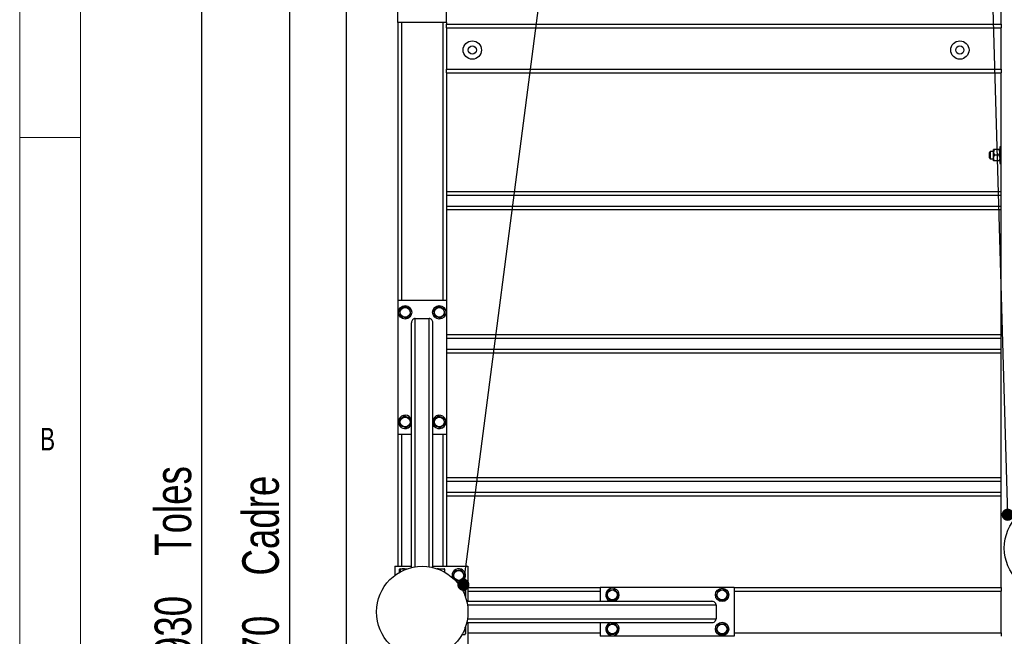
# Model space of a CAD drawing. Header units: millimetres. Extents: x 5 to 589, y 5 to 415.
# Tile 19 of 106: x 5 to 86, y 319 to 370. Entities that reach past the tile are written whole.
import ezdxf

# ---------------------------------------------------------------- set-up
doc = ezdxf.new("R2010")
doc.units = ezdxf.units.MM
doc.layers.add('COTES', color=1, linetype='Continuous')
doc.layers.add('NOTES', color=6, linetype='Continuous')
doc.layers.add('TRAIT-FORT', color=4, linetype='Continuous', lineweight=25)
doc.styles.add('SLDTEXTSTYLE0', font='TXT', dxfattribs={"width": 0.75})
doc.dimstyles.new('SLDDIMSTYLE0', dxfattribs={"dimtxt": 3, "dimasz": 2, "dimexe": 0, "dimexo": 0.0625, "dimgap": 0.75, "dimtad": 1, "dimlfac": 20, "dimrnd": 1e-09, "dimzin": 12, "dimdsep": 46, "dimtxsty": 'SLDTEXTSTYLE0', "dimsah": 1, "dimcen": 0.09, "dimadec": 0, "dimazin": 3, "dimtfac": 1, "dimtofl": 0, "dimtmove": 0, "dimatfit": 3, "dimfxl": 1, "dimfrac": 2, "dimtolj": 1, "dimtzin": 12, "dimarcsym": 0})
doc.dimstyles.new('SLDDIMSTYLE3', dxfattribs={"dimtxt": 0.18, "dimasz": 1, "dimexe": 0, "dimexo": 0.0625, "dimgap": 0, "dimtad": 0, "dimtih": 1, "dimtoh": 1, "dimdec": 0, "dimrnd": 1e-09, "dimzin": 0, "dimdsep": 46, "dimtxsty": 'Standard', "dimblk1": 'DOT', "dimblk2": 'DOT', "dimsah": 1, "dimcen": 0.09, "dimadec": 0, "dimazin": 0, "dimtfac": 1, "dimtdec": 0, "dimtofl": 0, "dimtmove": 0, "dimatfit": 3, "dimldrblk": 'DOT', "dimfxl": 1, "dimfrac": 2, "dimtolj": 1, "dimtzin": 0, "dimarcsym": 0})

# ---------------------------------------------------------------- blocks, each defined once
blk = doc.blocks.new('_D_8')
at = {"layer": 'COTES', "color": 1, "transparency": 16777216}
for p, q in [((35.02, 397.052), (26.127, 397.052)), ((27.127, 397.052), (27.127, 253.552)), ((51.62, 253.552), (26.127, 253.552))]:
    blk.add_line(p, q, dxfattribs=at)
for points in [[(27.127, 397.052), (26.627, 395.052), (27.627, 395.052)], [(27.127, 253.552), (27.627, 255.552), (26.627, 255.552)]]:
    blk.add_solid(points, dxfattribs=at)
at = {"layer": 'COTES', "color": 1, "transparency": 16777216, "char_height": 3, "attachment_point": 1, "rotation": 90, "style": 'SLDTEXTSTYLE0'}
for s, insert in [('Cadre', (23.259, 324.042)), ('2870', (23.259, 314.05))]:
    blk.add_mtext(s, dxfattribs=dict(at, insert=insert))
blk = doc.blocks.new('_D_9')
at = {"layer": 'COTES', "color": 1, "transparency": 16777216}
for p, q in [((30.77, 398.552), (18.935, 398.552)), ((19.935, 252.052), (19.935, 398.552)), ((30.77, 252.052), (18.935, 252.052))]:
    blk.add_line(p, q, dxfattribs=at)
for points in [[(19.935, 398.552), (19.435, 396.552), (20.435, 396.552)], [(19.935, 252.052), (20.435, 254.052), (19.435, 254.052)]]:
    blk.add_solid(points, dxfattribs=at)
at = {"layer": 'COTES', "color": 1, "transparency": 16777216, "char_height": 3, "attachment_point": 1, "rotation": 90, "style": 'SLDTEXTSTYLE0'}
for s, insert in [('Toles', (16.068, 325.667)), ('2930', (16.068, 315.675))]:
    blk.add_mtext(s, dxfattribs=dict(at, insert=insert))
blk = doc.blocks.new('_DOT')
at = {"color": 0, "linetype": 'ByBlock', "lineweight": -2}
blk.add_line((-0.5, 0), (-1, 0), dxfattribs=at)
at = {"color": 0, "linetype": 'ByBlock', "const_width": 0.5}
blk.add_lwpolyline([(-0.25, 0, 1), (0.25, 0, 1)], format="xyb", close=True, dxfattribs=at)

msp = doc.modelspace()

# ---------------------------------------------------------------- linework, layer by layer
at = {"color": 7, "linetype": 'Continuous', "lineweight": 18}
for p, q in [((5, 415), (5, 5)), ((10, 410), (10, 10)), ((10, 360), (5, 360))]:
    msp.add_line(p, q, dxfattribs=at)
at = {"layer": 'TRAIT-FORT', "color": 4, "linetype": 'Continuous', "lineweight": 25}
for p, q in [((31.77027, 398.55196), (31.77027, 252.05196)), ((85.52027, 369.30196), (85.52027, 393.05196)), ((36.02027, 369.45196), (36.02027, 380.45196)), ((40.02027, 369.45196), (40.02027, 380.45196)), ((40.02027, 369.45196), (36.02027, 369.45196)), ((36.02027, 369.45196), (36.02027, 346.65196)), ((36.32027, 369.45196), (36.32027, 346.65196)), ((39.72027, 369.45196), (39.72027, 346.65196)), ((40.02027, 369.45196), (40.02027, 369.30196)), ((40.02027, 369.00196), (40.02027, 369.30196)), ((40.02027, 369.30196), (85.52027, 369.30196)), ((85.52027, 369.30196), (85.52027, 369.00196)), ((40.02027, 369.00196), (40.02027, 365.60196)), ((40.02027, 369.00196), (85.52027, 369.00196)), ((85.52027, 365.60196), (85.52027, 369.00196)), ((40.02027, 365.60196), (85.52027, 365.60196)), ((40.02027, 365.30196), (40.02027, 365.60196)), ((40.02027, 365.30196), (40.02027, 346.65196)), ((40.02027, 365.30196), (85.52027, 365.30196)), ((85.52027, 365.60196), (85.52027, 365.30196)), ((85.52027, 323.05196), (85.52027, 365.30196)), ((84.62027, 358.85196), (84.54527, 358.77696)), ((84.54527, 358.55196), (84.54527, 358.77696)), ((84.89527, 358.85196), (84.62027, 358.85196)), ((84.62027, 358.85196), (84.62027, 358.55196)), ((84.89527, 358.78946), (84.89527, 359.02696)), ((84.89527, 358.31446), (84.89527, 358.78946)), ((85.32178, 359.02696), (84.96875, 359.02696)), ((85.52027, 359.22696), (85.39527, 359.22696)), ((85.39527, 359.22696), (85.39527, 358.48755)), ((84.54527, 358.32696), (84.54527, 358.55196)), ((84.54527, 358.32696), (84.62027, 358.25196)), ((84.62027, 358.55196), (84.62027, 358.25196)), ((84.62027, 358.25196), (84.89527, 358.25196)), ((84.89527, 358.07696), (84.89527, 358.31446)), ((85.32178, 358.55196), (84.96875, 358.55196)), ((85.32178, 358.07696), (84.96875, 358.07696)), ((85.39527, 358.48755), (85.39527, 357.87696)), ((85.39527, 357.87696), (85.52027, 357.87696)), ((85.52027, 355.55196), (40.02027, 355.55196)), ((85.52027, 355.25196), (40.02027, 355.25196)), ((85.52027, 354.35196), (40.02027, 354.35196)), ((85.52027, 354.05196), (40.02027, 354.05196)), ((36.02027, 346.65196), (36.02027, 335.65196)), ((36.02027, 346.65196), (40.02027, 346.65196)), ((40.02027, 346.65196), (40.02027, 335.65196)), ((37.44527, 345.15196), (38.59527, 345.15196)), ((37.44527, 324.75761), (37.44527, 345.15196)), ((38.59527, 324.75761), (38.59527, 345.15196)), ((37.14527, 324.69845), (37.14527, 344.79637)), ((38.89527, 324.69845), (38.89527, 344.79637)), ((85.52027, 343.80196), (40.02027, 343.80196)), ((85.52027, 343.50196), (40.02027, 343.50196)), ((85.52027, 342.60196), (40.02027, 342.60196)), ((85.52027, 342.30196), (40.02027, 342.30196)), ((38.91222, 336.86264), (38.89527, 336.8159)), ((36.02027, 335.65196), (37.14527, 335.65196)), ((36.02027, 335.65196), (36.02027, 324.80196)), ((36.32027, 335.65196), (36.32027, 324.80196)), ((38.89527, 335.65196), (40.02027, 335.65196)), ((39.72027, 335.65196), (39.72027, 324.80196)), ((40.02027, 335.65196), (40.02027, 324.80196)), ((85.52027, 332.05196), (40.02027, 332.05196)), ((85.52027, 331.75196), (40.02027, 331.75196)), ((85.52027, 330.85196), (40.02027, 330.85196)), ((85.52027, 330.55196), (40.02027, 330.55196)), ((35.77027, 324.80196), (35.77027, 324.05196)), ((35.77027, 324.80196), (37.14527, 324.80196)), ((38.89527, 324.80196), (41.77027, 324.80196)), ((41.77027, 324.80196), (41.77027, 321.92696)), ((36.16822, 324.3127), (36.16822, 324.55173)), ((36.21652, 324.60196), (36.19199, 324.5878)), ((36.21652, 324.60196), (36.81196, 324.60196)), ((36.22882, 324.34638), (36.22882, 324.55173)), ((39.22857, 324.60196), (39.82402, 324.60196)), ((39.48087, 324.50582), (39.48087, 324.55173)), ((39.84854, 324.5878), (39.82402, 324.60196)), ((39.87231, 324.3127), (39.87231, 324.55173)), ((41.281, 322.90401), (41.52004, 322.90401)), ((41.31469, 322.8434), (41.52004, 322.8434)), ((41.57027, 322.85571), (41.5561, 322.88024)), ((41.57027, 322.85571), (41.57027, 322.26026)), ((41.77027, 323.05196), (52.62027, 323.05196)), ((41.77027, 322.75196), (52.62027, 322.75196)), ((52.62027, 323.05196), (52.62027, 321.92696)), ((63.62027, 323.05196), (52.62027, 323.05196)), ((63.62027, 323.05196), (63.62027, 319.05196)), ((63.62027, 323.05196), (85.52027, 323.05196)), ((63.62027, 322.75196), (85.52027, 322.75196)), ((85.52027, 323.05196), (85.52027, 322.75196)), ((85.52027, 319.35196), (85.52027, 322.75196)), ((41.66675, 321.92696), (61.76467, 321.92696)), ((41.72592, 321.62696), (62.12027, 321.62696)), ((62.12027, 321.62696), (62.12027, 320.47696)), ((41.66675, 320.17696), (61.76467, 320.17696)), ((41.72592, 320.47696), (62.12027, 320.47696)), ((41.77027, 320.17696), (41.77027, 317.30196)), ((52.62027, 320.17696), (52.62027, 319.05196)), ((53.83094, 320.16001), (53.7842, 320.17696)), ((41.281, 319.19991), (41.52004, 319.19991)), ((41.47412, 319.59136), (41.52004, 319.59136)), ((41.5561, 319.22368), (41.57027, 319.24821)), ((41.57027, 319.84366), (41.57027, 319.24821)), ((41.77027, 319.35196), (52.62027, 319.35196)), ((63.62027, 319.05196), (52.62027, 319.05196)), ((63.62027, 319.35196), (85.52027, 319.35196)), ((85.52027, 319.35196), (85.52027, 319.05196))]:
    msp.add_line(p, q, dxfattribs=at)
for centre, radius in [((42.12723, 367.18259), 0.75), ((42.12723, 367.18259), 0.33731), ((82.12422, 367.18259), 0.75), ((82.12422, 367.18259), 0.33731), ((36.62027, 345.65196), 0.55), ((36.62027, 345.65196), 0.40375), ((39.42027, 345.65196), 0.55), ((39.42027, 345.65196), 0.40375), ((36.62027, 336.65196), 0.40375), ((39.42027, 336.65196), 0.40375), ((89.52027, 326.30196), 3.75), ((38.02027, 321.05196), 3.75), ((41.02027, 324.05196), 0.40375), ((53.62027, 322.45196), 0.40375), ((62.62027, 322.45196), 0.55), ((62.62027, 322.45196), 0.40375), ((53.62027, 319.65196), 0.40375), ((62.62027, 319.65196), 0.55), ((62.62027, 319.65196), 0.40375)]:
    msp.add_circle(centre, radius, dxfattribs=at)
for centre, start, end in [((36.62027, 336.65196), 157.4773264, 342.6585572), ((36.62027, 336.65196), 17.3414428, 157.4773264), ((39.42027, 336.65196), 197.3414428, 157.4773264), ((41.02027, 324.05196), 67.4773264, 200.3654428), ((41.02027, 324.05196), 249.6345428, 67.4773264), ((53.62027, 322.45196), 67.4773264, 252.6585572), ((53.62027, 322.45196), 287.3414428, 67.4773264), ((53.62027, 319.65196), 107.3414428, 67.4773264)]:
    msp.add_arc(centre, 0.55, start, end, dxfattribs=at)
for centre, major_axis, start_param, end_param in [((37.44527, 344.79637), (0, 0.35559), 0, 1.57079633), ((38.59527, 344.79637), (0, 0.35559), 4.71238898, 6.28318531), ((61.76467, 321.62696), (0.35559, 0), 0, 1.57079633), ((61.76467, 320.47696), (0.35559, 0), 4.71238898, 6.28318531)]:
    msp.add_ellipse(centre, major_axis=major_axis, ratio=0.84366149, start_param=start_param, end_param=end_param, dxfattribs=at)
for points, knots in [([(84.96875, 359.02696), (84.95986, 359.01088), (84.94205, 358.97863), (84.92036, 358.92778), (84.90409, 358.87462), (84.89624, 358.82798), (84.89552, 358.79941), (84.89527, 358.78946)], [0, 0, 0, 0, 0.21551689, 0.43222603, 0.65445729, 0.87968778, 1, 1, 1, 1]), ([(84.96875, 359.02696), (84.96109, 359.02696), (84.94574, 359.02696), (84.92753, 359.02696), (84.91333, 359.02696), (84.90325, 359.02696), (84.89655, 359.02696), (84.89569, 359.02696), (84.89527, 359.02696)], [0, 0, 0, 0, 0.18482945, 0.3703669, 0.5252225, 0.68091173, 0.83977606, 1, 1, 1, 1]), ([(84.89527, 358.78946), (84.89631, 358.76881), (84.89843, 358.72707), (84.91481, 358.66633), (84.93819, 358.60759), (84.95853, 358.57056), (84.96875, 358.55196)], [0, 0, 0, 0, 0.24957627, 0.50436073, 0.75104521, 1, 1, 1, 1]), ([(85.39527, 358.78946), (85.39422, 358.81011), (85.3921, 358.85185), (85.37572, 358.91259), (85.35234, 358.97133), (85.332, 359.00836), (85.32178, 359.02696)], [0, 0, 0, 0, 0.24957627, 0.50436073, 0.75104521, 1, 1, 1, 1]), ([(85.39527, 359.02696), (85.39487, 359.02696), (85.39407, 359.02696), (85.38764, 359.02696), (85.3776, 359.02696), (85.36321, 359.02696), (85.34482, 359.02696), (85.32947, 359.02696), (85.32178, 359.02696)], [0, 0, 0, 0, 0.15439072, 0.31007787, 0.46935595, 0.62963384, 0.81441215, 1, 1, 1, 1]), ([(85.32178, 358.55196), (85.33067, 358.56804), (85.34848, 358.60029), (85.37018, 358.65114), (85.38644, 358.7043), (85.39429, 358.75094), (85.39501, 358.77951), (85.39527, 358.78946)], [0, 0, 0, 0, 0.21551689, 0.43222603, 0.65445729, 0.87968778, 1, 1, 1, 1]), ([(84.89527, 358.31446), (84.89631, 358.33511), (84.89843, 358.37685), (84.91481, 358.43759), (84.93819, 358.49633), (84.95853, 358.53336), (84.96875, 358.55196)], [0, 0, 0, 0, 0.24957627, 0.50436073, 0.75104521, 1, 1, 1, 1]), ([(84.96875, 358.07696), (84.95986, 358.09304), (84.94205, 358.12529), (84.92036, 358.17614), (84.90409, 358.2293), (84.89624, 358.27594), (84.89552, 358.30451), (84.89527, 358.31446)], [0, 0, 0, 0, 0.21551689, 0.43222603, 0.65445729, 0.87968778, 1, 1, 1, 1]), ([(84.96875, 358.07696), (84.96109, 358.07696), (84.94574, 358.07696), (84.92753, 358.07696), (84.91333, 358.07696), (84.90325, 358.07696), (84.89655, 358.07696), (84.89569, 358.07696), (84.89527, 358.07696)], [0, 0, 0, 0, 0.18482945, 0.3703669, 0.5252225, 0.68091173, 0.83977606, 1, 1, 1, 1]), ([(85.32178, 358.55196), (85.33067, 358.53588), (85.34848, 358.50363), (85.37018, 358.45278), (85.38644, 358.39962), (85.39429, 358.35298), (85.39501, 358.32441), (85.39527, 358.31446)], [0, 0, 0, 0, 0.21551689, 0.43222603, 0.65445729, 0.87968778, 1, 1, 1, 1]), ([(85.39527, 358.31446), (85.39422, 358.29381), (85.3921, 358.25207), (85.37572, 358.19133), (85.35234, 358.13259), (85.332, 358.09556), (85.32178, 358.07696)], [0, 0, 0, 0, 0.24957627, 0.50436073, 0.75104521, 1, 1, 1, 1]), ([(85.39527, 358.07696), (85.39487, 358.07696), (85.39407, 358.07696), (85.38764, 358.07696), (85.3776, 358.07696), (85.36321, 358.07696), (85.34482, 358.07696), (85.32947, 358.07696), (85.32178, 358.07696)], [0, 0, 0, 0, 0.15439072, 0.31007787, 0.46935595, 0.62963384, 0.81441215, 1, 1, 1, 1]), ([(36.55966, 346.13895), (36.52569, 346.11326), (36.457, 346.06133), (36.35523, 345.98438), (36.25795, 345.91082), (36.19831, 345.86573), (36.16822, 345.84297)], [0, 0, 0, 0, 0.26460494, 0.53494775, 0.76534312, 1, 1, 1, 1]), ([(36.22882, 345.35598), (36.22111, 345.41794), (36.20836, 345.52041), (36.18986, 345.66904), (36.17742, 345.76904), (36.17026, 345.82655), (36.16822, 345.84297)], [0, 0, 0, 0, 0.38554949, 0.63764185, 0.89654625, 1, 1, 1, 1]), ([(36.55966, 346.13895), (36.5989, 346.12237), (36.67822, 346.08886), (36.79574, 346.0392), (36.90808, 345.99173), (36.97696, 345.96262), (37.01171, 345.94794)], [0, 0, 0, 0, 0.264604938, 0.534947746, 0.765343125, 1, 1, 1, 1]), ([(37.07231, 345.46095), (37.0646, 345.52291), (37.05185, 345.62538), (37.03335, 345.77401), (37.02091, 345.87401), (37.01375, 345.93152), (37.01171, 345.94794)], [0, 0, 0, 0, 0.38554949, 0.63764185, 0.89654625, 1, 1, 1, 1]), ([(39.35966, 346.13895), (39.32569, 346.11326), (39.257, 346.06133), (39.15523, 345.98438), (39.05795, 345.91082), (38.99831, 345.86573), (38.96822, 345.84297)], [0, 0, 0, 0, 0.26460494, 0.53494775, 0.76534312, 1, 1, 1, 1]), ([(39.02882, 345.35598), (39.02111, 345.41794), (39.00836, 345.52041), (38.98986, 345.66904), (38.97742, 345.76904), (38.97026, 345.82655), (38.96822, 345.84297)], [0, 0, 0, 0, 0.38554949, 0.63764185, 0.89654625, 1, 1, 1, 1]), ([(39.35966, 346.13895), (39.3989, 346.12237), (39.47822, 346.08886), (39.59574, 346.0392), (39.70808, 345.99173), (39.77696, 345.96262), (39.81171, 345.94794)], [0, 0, 0, 0, 0.264604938, 0.534947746, 0.765343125, 1, 1, 1, 1]), ([(39.87231, 345.46095), (39.8646, 345.52291), (39.85185, 345.62538), (39.83335, 345.77401), (39.82091, 345.87401), (39.81375, 345.93152), (39.81171, 345.94794)], [0, 0, 0, 0, 0.38554949, 0.63764185, 0.89654625, 1, 1, 1, 1]), ([(36.68087, 345.16497), (36.64164, 345.18155), (36.56231, 345.21506), (36.44479, 345.26472), (36.33245, 345.31219), (36.26357, 345.3413), (36.22882, 345.35598)], [0, 0, 0, 0, 0.26460494, 0.53494775, 0.76534313, 1, 1, 1, 1]), ([(36.68087, 345.16497), (36.71484, 345.19066), (36.78353, 345.24259), (36.8853, 345.31954), (36.98258, 345.3931), (37.04222, 345.43819), (37.07231, 345.46095)], [0, 0, 0, 0, 0.26460494, 0.53494775, 0.76534313, 1, 1, 1, 1]), ([(39.48087, 345.16497), (39.44164, 345.18155), (39.36231, 345.21506), (39.24479, 345.26472), (39.13245, 345.31219), (39.06357, 345.3413), (39.02882, 345.35598)], [0, 0, 0, 0, 0.26460494, 0.53494775, 0.76534313, 1, 1, 1, 1]), ([(39.48087, 345.16497), (39.51484, 345.19066), (39.58353, 345.24259), (39.6853, 345.31954), (39.78258, 345.3931), (39.84222, 345.43819), (39.87231, 345.46095)], [0, 0, 0, 0, 0.26460494, 0.53494775, 0.76534313, 1, 1, 1, 1]), ([(36.55966, 337.13895), (36.52569, 337.11326), (36.457, 337.06133), (36.35523, 336.98438), (36.25795, 336.91082), (36.19831, 336.86573), (36.16822, 336.84297)], [0, 0, 0, 0, 0.26460494, 0.53494775, 0.76534312, 1, 1, 1, 1]), ([(36.22882, 336.35598), (36.22111, 336.41794), (36.20836, 336.52041), (36.18986, 336.66904), (36.17742, 336.76904), (36.17026, 336.82655), (36.16822, 336.84297)], [0, 0, 0, 0, 0.38554949, 0.63764185, 0.89654625, 1, 1, 1, 1]), ([(36.55966, 337.13895), (36.5989, 337.12237), (36.67822, 337.08886), (36.79574, 337.0392), (36.90808, 336.99173), (36.97696, 336.96262), (37.01171, 336.94794)], [0, 0, 0, 0, 0.264604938, 0.534947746, 0.765343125, 1, 1, 1, 1]), ([(37.07231, 336.46095), (37.0646, 336.52291), (37.05185, 336.62538), (37.03335, 336.77401), (37.02091, 336.87401), (37.01375, 336.93152), (37.01171, 336.94794)], [0, 0, 0, 0, 0.38554949, 0.63764185, 0.89654625, 1, 1, 1, 1]), ([(39.35966, 337.13895), (39.32569, 337.11326), (39.257, 337.06133), (39.15523, 336.98438), (39.05795, 336.91082), (38.99831, 336.86573), (38.96822, 336.84297)], [0, 0, 0, 0, 0.26460494, 0.53494775, 0.76534312, 1, 1, 1, 1]), ([(39.02882, 336.35598), (39.02111, 336.41794), (39.00836, 336.52041), (38.98986, 336.66904), (38.97742, 336.76904), (38.97026, 336.82655), (38.96822, 336.84297)], [0, 0, 0, 0, 0.38554949, 0.63764185, 0.89654625, 1, 1, 1, 1]), ([(39.35966, 337.13895), (39.3989, 337.12237), (39.47822, 337.08886), (39.59574, 337.0392), (39.70808, 336.99173), (39.77696, 336.96262), (39.81171, 336.94794)], [0, 0, 0, 0, 0.264604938, 0.534947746, 0.765343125, 1, 1, 1, 1]), ([(39.87231, 336.46095), (39.8646, 336.52291), (39.85185, 336.62538), (39.83335, 336.77401), (39.82091, 336.87401), (39.81375, 336.93152), (39.81171, 336.94794)], [0, 0, 0, 0, 0.38554949, 0.63764185, 0.89654625, 1, 1, 1, 1]), ([(36.68087, 336.16497), (36.64164, 336.18155), (36.56231, 336.21506), (36.44479, 336.26472), (36.33245, 336.31219), (36.26357, 336.3413), (36.22882, 336.35598)], [0, 0, 0, 0, 0.26460494, 0.53494775, 0.76534313, 1, 1, 1, 1]), ([(36.68087, 336.16497), (36.71484, 336.19066), (36.78353, 336.24259), (36.8853, 336.31954), (36.98258, 336.3931), (37.04222, 336.43819), (37.07231, 336.46095)], [0, 0, 0, 0, 0.26460494, 0.53494775, 0.76534313, 1, 1, 1, 1]), ([(39.48087, 336.16497), (39.44164, 336.18155), (39.36231, 336.21506), (39.24479, 336.26472), (39.13245, 336.31219), (39.06357, 336.3413), (39.02882, 336.35598)], [0, 0, 0, 0, 0.26460494, 0.53494775, 0.76534313, 1, 1, 1, 1]), ([(39.48087, 336.16497), (39.51484, 336.19066), (39.58353, 336.24259), (39.6853, 336.31954), (39.78258, 336.3931), (39.84222, 336.43819), (39.87231, 336.46095)], [0, 0, 0, 0, 0.26460494, 0.53494775, 0.76534313, 1, 1, 1, 1]), ([(36.22882, 324.55173), (36.22111, 324.56692), (36.20836, 324.59204), (36.18986, 324.58971), (36.17742, 324.57226), (36.17026, 324.55629), (36.16822, 324.55173)], [0, 0, 0, 0, 0.38554949, 0.63764185, 0.89654625, 1, 1, 1, 1]), ([(36.68087, 324.55173), (36.64164, 324.5627), (36.56231, 324.58486), (36.44479, 324.59297), (36.33245, 324.58107), (36.26357, 324.56157), (36.22882, 324.55173)], [0, 0, 0, 0, 0.26460494, 0.53494775, 0.76534313, 1, 1, 1, 1]), ([(39.48087, 324.55173), (39.44163, 324.56301), (39.36241, 324.58579), (39.28049, 324.58823), (39.23916, 324.58946)], [0, 0, 0, 0, 0.49541808, 1, 1, 1, 1]), ([(39.48087, 324.55173), (39.51484, 324.5627), (39.58353, 324.58486), (39.6853, 324.59297), (39.78258, 324.58107), (39.84222, 324.56157), (39.87231, 324.55173)], [0, 0, 0, 0, 0.26460494, 0.53494775, 0.76534313, 1, 1, 1, 1]), ([(39.87231, 324.55173), (39.86462, 324.56973), (39.85675, 324.58814), (39.84867, 324.58748), (39.84849, 324.58747)], [0, 0, 0, 0, 0.9774919, 1, 1, 1, 1]), ([(40.53327, 323.99136), (40.54985, 324.03059), (40.58337, 324.10991), (40.63303, 324.22743), (40.6805, 324.33978), (40.7096, 324.40865), (40.72429, 324.4434)], [0, 0, 0, 0, 0.26460494, 0.53494775, 0.76534313, 1, 1, 1, 1]), ([(40.53327, 323.99136), (40.55896, 323.95738), (40.6109, 323.8887), (40.68785, 323.78693), (40.7614, 323.68964), (40.8065, 323.63), (40.82925, 323.59991)], [0, 0, 0, 0, 0.26460494, 0.53494775, 0.76534313, 1, 1, 1, 1]), ([(40.72429, 324.4434), (40.78625, 324.45112), (40.88872, 324.46387), (41.03735, 324.48236), (41.13734, 324.49481), (41.19486, 324.50197), (41.21128, 324.50401)], [0, 0, 0, 0, 0.385549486, 0.637641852, 0.896546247, 1, 1, 1, 1]), ([(41.50726, 324.11256), (41.48157, 324.14654), (41.42963, 324.21522), (41.35268, 324.31699), (41.27913, 324.41428), (41.23403, 324.47392), (41.21128, 324.50401)], [0, 0, 0, 0, 0.26460494, 0.53494775, 0.76534312, 1, 1, 1, 1]), ([(41.50726, 324.11256), (41.49068, 324.07333), (41.45716, 323.99401), (41.4075, 323.87649), (41.36003, 323.76414), (41.33093, 323.69527), (41.31625, 323.66052)], [0, 0, 0, 0, 0.26460494, 0.53494775, 0.76534313, 1, 1, 1, 1]), ([(40.82925, 323.59991), (40.89122, 323.60762), (40.99369, 323.62037), (41.14232, 323.63887), (41.24231, 323.65131), (41.29983, 323.65847), (41.31625, 323.66052)], [0, 0, 0, 0, 0.38554949, 0.63764185, 0.89654625, 1, 1, 1, 1]), ([(41.52004, 322.8434), (41.53522, 322.85112), (41.56034, 322.86387), (41.55801, 322.88236), (41.54057, 322.89481), (41.5246, 322.90197), (41.52004, 322.90401)], [0, 0, 0, 0, 0.385549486, 0.637641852, 0.896546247, 1, 1, 1, 1]), ([(41.52004, 322.39136), (41.531, 322.43059), (41.55317, 322.50991), (41.56128, 322.62743), (41.54937, 322.73978), (41.52988, 322.80865), (41.52004, 322.8434)], [0, 0, 0, 0, 0.26460494, 0.53494775, 0.76534313, 1, 1, 1, 1]), ([(53.13327, 322.39136), (53.14985, 322.43059), (53.18337, 322.50991), (53.23303, 322.62743), (53.2805, 322.73978), (53.3096, 322.80865), (53.32429, 322.8434)], [0, 0, 0, 0, 0.26460494, 0.53494775, 0.76534313, 1, 1, 1, 1]), ([(53.13327, 322.39136), (53.15896, 322.35738), (53.2109, 322.2887), (53.28785, 322.18693), (53.3614, 322.08964), (53.4065, 322.03), (53.42925, 321.99991)], [0, 0, 0, 0, 0.26460494, 0.53494775, 0.76534313, 1, 1, 1, 1]), ([(53.32429, 322.8434), (53.38625, 322.85112), (53.48872, 322.86387), (53.63735, 322.88236), (53.73734, 322.89481), (53.79486, 322.90197), (53.81128, 322.90401)], [0, 0, 0, 0, 0.385549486, 0.637641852, 0.896546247, 1, 1, 1, 1]), ([(54.10726, 322.51256), (54.08157, 322.54654), (54.02963, 322.61522), (53.95268, 322.71699), (53.87913, 322.81428), (53.83403, 322.87392), (53.81128, 322.90401)], [0, 0, 0, 0, 0.26460494, 0.53494775, 0.76534312, 1, 1, 1, 1]), ([(54.10726, 322.51256), (54.09068, 322.47333), (54.05716, 322.39401), (54.0075, 322.27649), (53.96003, 322.16414), (53.93093, 322.09527), (53.91625, 322.06052)], [0, 0, 0, 0, 0.26460494, 0.53494775, 0.76534313, 1, 1, 1, 1]), ([(62.13327, 322.39136), (62.14985, 322.43059), (62.18337, 322.50991), (62.23303, 322.62743), (62.2805, 322.73978), (62.3096, 322.80865), (62.32429, 322.8434)], [0, 0, 0, 0, 0.26460494, 0.53494775, 0.76534313, 1, 1, 1, 1]), ([(62.13327, 322.39136), (62.15896, 322.35738), (62.2109, 322.2887), (62.28785, 322.18693), (62.3614, 322.08964), (62.4065, 322.03), (62.42925, 321.99991)], [0, 0, 0, 0, 0.26460494, 0.53494775, 0.76534313, 1, 1, 1, 1]), ([(62.32429, 322.8434), (62.38625, 322.85112), (62.48872, 322.86387), (62.63735, 322.88236), (62.73734, 322.89481), (62.79486, 322.90197), (62.81128, 322.90401)], [0, 0, 0, 0, 0.385549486, 0.637641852, 0.896546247, 1, 1, 1, 1]), ([(63.10726, 322.51256), (63.08157, 322.54654), (63.02963, 322.61522), (62.95268, 322.71699), (62.87913, 322.81428), (62.83403, 322.87392), (62.81128, 322.90401)], [0, 0, 0, 0, 0.26460494, 0.53494775, 0.76534312, 1, 1, 1, 1]), ([(63.10726, 322.51256), (63.09068, 322.47333), (63.05716, 322.39401), (63.0075, 322.27649), (62.96003, 322.16414), (62.93093, 322.09527), (62.91625, 322.06052)], [0, 0, 0, 0, 0.26460494, 0.53494775, 0.76534313, 1, 1, 1, 1]), ([(53.42925, 321.99991), (53.49122, 322.00762), (53.59369, 322.02037), (53.74232, 322.03887), (53.84231, 322.05131), (53.89983, 322.05847), (53.91625, 322.06052)], [0, 0, 0, 0, 0.38554949, 0.63764185, 0.89654625, 1, 1, 1, 1]), ([(62.42925, 321.99991), (62.49122, 322.00762), (62.59369, 322.02037), (62.74232, 322.03887), (62.84231, 322.05131), (62.89983, 322.05847), (62.91625, 322.06052)], [0, 0, 0, 0, 0.38554949, 0.63764185, 0.89654625, 1, 1, 1, 1]), ([(53.13327, 319.59136), (53.14985, 319.63059), (53.18337, 319.70991), (53.23303, 319.82743), (53.2805, 319.93978), (53.3096, 320.00865), (53.32429, 320.0434)], [0, 0, 0, 0, 0.26460494, 0.53494775, 0.76534313, 1, 1, 1, 1]), ([(53.32429, 320.0434), (53.38625, 320.05112), (53.48872, 320.06387), (53.63735, 320.08236), (53.73734, 320.09481), (53.79486, 320.10197), (53.81128, 320.10401)], [0, 0, 0, 0, 0.385549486, 0.637641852, 0.896546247, 1, 1, 1, 1]), ([(54.10726, 319.71256), (54.08157, 319.74654), (54.02963, 319.81522), (53.95268, 319.91699), (53.87913, 320.01428), (53.83403, 320.07392), (53.81128, 320.10401)], [0, 0, 0, 0, 0.26460494, 0.53494775, 0.76534312, 1, 1, 1, 1]), ([(62.13327, 319.59136), (62.14985, 319.63059), (62.18337, 319.70991), (62.23303, 319.82743), (62.2805, 319.93978), (62.3096, 320.00865), (62.32429, 320.0434)], [0, 0, 0, 0, 0.26460494, 0.53494775, 0.76534313, 1, 1, 1, 1]), ([(62.32429, 320.0434), (62.38625, 320.05112), (62.48872, 320.06387), (62.63735, 320.08236), (62.73734, 320.09481), (62.79486, 320.10197), (62.81128, 320.10401)], [0, 0, 0, 0, 0.385549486, 0.637641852, 0.896546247, 1, 1, 1, 1]), ([(63.10726, 319.71256), (63.08157, 319.74654), (63.02963, 319.81522), (62.95268, 319.91699), (62.87913, 320.01428), (62.83403, 320.07392), (62.81128, 320.10401)], [0, 0, 0, 0, 0.26460494, 0.53494775, 0.76534312, 1, 1, 1, 1]), ([(41.52004, 319.59136), (41.53145, 319.63058), (41.55285, 319.70416), (41.55535, 319.78026), (41.55652, 319.81579)], [0, 0, 0, 0, 0.53310455, 1, 1, 1, 1]), ([(41.52004, 319.59136), (41.531, 319.55738), (41.55317, 319.4887), (41.56128, 319.38693), (41.54937, 319.28964), (41.52988, 319.23), (41.52004, 319.19991)], [0, 0, 0, 0, 0.26460494, 0.53494775, 0.76534313, 1, 1, 1, 1]), ([(41.52004, 319.19991), (41.53804, 319.2076), (41.55645, 319.21547), (41.55579, 319.22355), (41.55578, 319.22374)], [0, 0, 0, 0, 0.9774919, 1, 1, 1, 1]), ([(53.13327, 319.59136), (53.15896, 319.55738), (53.2109, 319.4887), (53.28785, 319.38693), (53.3614, 319.28964), (53.4065, 319.23), (53.42925, 319.19991)], [0, 0, 0, 0, 0.26460494, 0.53494775, 0.76534313, 1, 1, 1, 1]), ([(53.42925, 319.19991), (53.49122, 319.20762), (53.59369, 319.22037), (53.74232, 319.23887), (53.84231, 319.25131), (53.89983, 319.25847), (53.91625, 319.26052)], [0, 0, 0, 0, 0.38554949, 0.63764185, 0.89654625, 1, 1, 1, 1]), ([(54.10726, 319.71256), (54.09068, 319.67333), (54.05716, 319.59401), (54.0075, 319.47649), (53.96003, 319.36414), (53.93093, 319.29527), (53.91625, 319.26052)], [0, 0, 0, 0, 0.26460494, 0.53494775, 0.76534313, 1, 1, 1, 1]), ([(62.13327, 319.59136), (62.15896, 319.55738), (62.2109, 319.4887), (62.28785, 319.38693), (62.3614, 319.28964), (62.4065, 319.23), (62.42925, 319.19991)], [0, 0, 0, 0, 0.26460494, 0.53494775, 0.76534313, 1, 1, 1, 1]), ([(62.42925, 319.19991), (62.49122, 319.20762), (62.59369, 319.22037), (62.74232, 319.23887), (62.84231, 319.25131), (62.89983, 319.25847), (62.91625, 319.26052)], [0, 0, 0, 0, 0.38554949, 0.63764185, 0.89654625, 1, 1, 1, 1]), ([(63.10726, 319.71256), (63.09068, 319.67333), (63.05716, 319.59401), (63.0075, 319.47649), (62.96003, 319.36414), (62.93093, 319.29527), (62.91625, 319.26052)], [0, 0, 0, 0, 0.26460494, 0.53494775, 0.76534313, 1, 1, 1, 1])]:
    msp.add_open_spline(points, degree=3, knots=knots, dxfattribs=at)

# ---------------------------------------------------------------- texts
at = {"layer": 'NOTES', "color": 211, "insert": (6.66667, 336.16802), "char_height": 1.85208, "attachment_point": 1, "style": 'SLDTEXTSTYLE0'}
msp.add_mtext('B', dxfattribs=at)

# ---------------------------------------------------------------- dimensions: what is measured, and where the dimension line sits
at = {"layer": 'COTES', "color": 1}
for base, p1, p2, text, picture, middle in [((19.93534, 398.55196), (31.77027, 252.05196), (31.77027, 398.55196), '<> Toles', '_D_9', (19.93534, 325.30196)), ((27.12665, 253.55196), (36.02027, 397.05196), (52.62027, 253.55196), '<> Cadre', '_D_8', (27.12665, 325.30196))]:
    dim = msp.add_linear_dim(base=base, p1=p1, p2=p2, angle=90, text=text, dimstyle='SLDDIMSTYLE0', dxfattribs=at)
    dim.commit()
    dim.dimension.update_dxf_attribs({"geometry": picture, "text_midpoint": middle, "dimtype": 160})

# ---------------------------------------------------------------- leaders
at = {"layer": 'NOTES', "color": 211}
for points in [[(41.39595, 323.2883), (51.51883, 401.0851)], [(86.04774, 329.03277), (83.96112, 401.0851)]]:
    msp.add_leader(points, dimstyle='SLDDIMSTYLE3', dxfattribs=at)

doc.saveas('drawing.dxf')
